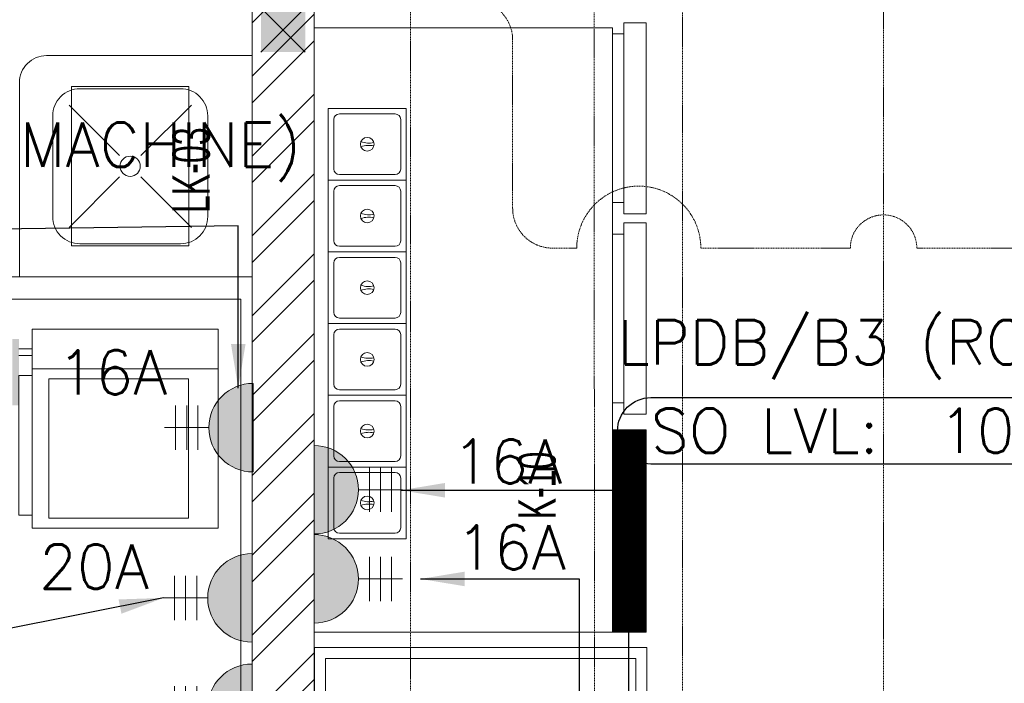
# Model space of a CAD drawing. Header units: millimetres. Extents: x -359 to 21654, y -24856 to 16255.
# Tile 27 of 31: x 13925 to 16148, y 4364 to 5863. Entities that reach past the tile are written whole.
import ezdxf
from ezdxf.enums import TextEntityAlignment as Align

# ---------------------------------------------------------------- set-up
doc = ezdxf.new("R2010")
doc.units = ezdxf.units.MM
doc.header["$MEASUREMENT"] = 0
doc.linetypes.add('HIDDENX2', pattern=[0.75, 0.5, -0.25])
doc.layers.get('0').update_dxf_attribs({"color": 1, "lineweight": 5, "true_color": 0xff0000})
doc.layers.add('ELEC-SO-LVL-TAG', color=7, linetype='Continuous')
for name, color, linetype, lineweight, true_color in [('FP XREF (2)$0$A-140MM', 9, 'Continuous', 0, 0x808080), ('FP XREF (2)$0$A-clmn', 9, 'Continuous', 0, 0x808080), ('FP XREF (2)$0$A-COLOUMN', 9, 'Continuous', 0, 0x808080), ('FP XREF (2)$0$A-EQUIP', 9, 'Continuous', 0, 0x808080), ('FP XREF (2)$0$A-GA DIM', 9, 'Continuous', 0, 0x808080), ('FP XREF (2)$0$CYAN', 9, 'Continuous', 0, 0x808080), ('FP XREF (2)$0$EQUIP.', 9, 'Continuous', 0, 0x808080), ('FP XREF (2)$0$Equipment', 9, 'Continuous', 0, 0x808080), ('FP XREF (2)$0$Equipment-N', 9, 'Continuous', 0, 0x808080), ('FP XREF (2)$0$SA-EQUIP', 9, 'Continuous', 0, 0x808080), ('M-MEP-ELPR-CKT', 7, 'HIDDENX2', 20, 0x960000), ('M-MEP-ELPR-SOCKET', 5, 'Continuous', 20, 0x0000ff)]:
    doc.layers.add(name, color=color, linetype=linetype, lineweight=lineweight, true_color=true_color)
doc.layers.add('M-MEP-ELLG-TEXT', color=7, linetype='Continuous', lineweight=20)
doc.layers.add('M-MEP-ELSL-TEXT', color=7, linetype='Continuous', lineweight=20)
doc.styles.add('FP XREF (2)$0$MtXpl_Arial_Narrow', font='arialn.ttf')
doc.styles.add('Oswald Light', font='txt')
doc.styles.add('ROMANS-100', font='romans.shx')
doc.styles.get("Standard").update_dxf_attribs({"font": 'romans.shx'})
doc.dimstyles.new('MDS-50', dxfattribs={"dimtxt": 100, "dimasz": 100, "dimexe": 50, "dimexo": 50, "dimgap": 25, "dimtad": 1, "dimdec": 0, "dimtxsty": 'Oswald Light', "dimcen": 0, "dimdle": 1.5875, "dimazin": 0, "dimtfac": 1, "dimtdec": 0, "dimtix": 1, "dimtmove": 0, "dimatfit": 0, "dimfxl": 1, "dimfrac": 2, "dimtolj": 1, "dimarcsym": 0})

# ---------------------------------------------------------------- blocks, each defined once
blk = doc.blocks.new('FP XREF (2)$0$A$C19CD06B7')
at = {"layer": 'FP XREF (2)$0$Equipment', "color": 0, "lineweight": -2}
for p, q in [((-405, 420), (-405, 450)), ((-390, 450), (-390, 420)), ((-345, 420), (-345, 450)), ((-345, 450), (-30, 450)), ((-30, 450), (-30, 420)), ((0, 420), (-450, 420)), ((-450, 420), (-450, 0)), ((-360, 420), (-360, 0)), ((0, 0), (0, 420)), ((-337.5, 382.5), (-337.5, 67.5)), ((-22.5, 382.5), (-337.5, 382.5)), ((-22.5, 67.5), (-22.5, 382.5)), ((-337.5, 67.5), (-22.5, 67.5)), ((0, 0), (-450, 0))]:
    blk.add_line(p, q, dxfattribs=at)
blk.add_trace([(-427.5, 450), (-427.5, 465), (-277.5, 450), (-277.5, 465)], dxfattribs=at)
blk = doc.blocks.new('FP XREF (2)$0$EQP Live Kitchen')
at = {"layer": 'FP XREF (2)$0$A-EQUIP'}
for p, q in [((3239.2, 545.1), (3125.4, 658.9)), ((3287.7, 545.1), (3401.5, 658.9)), ((3239.2, 496.6), (3125.4, 382.8)), ((3287.7, 496.6), (3401.5, 382.8))]:
    blk.add_line(p, q, dxfattribs=at)
for points in [[(3013.5, 270.8), (3538.5, 270.8), (3538.5, 770.8), (3074.7, 770.8, 0.414214), (3013.5, 709.6)], [(3149.7, 345.8), (3377.3, 345.8, 0.414214), (3438.5, 407), (3438.5, 634.6, 0.414214), (3377.3, 695.8), (3149.7, 695.8, 0.414214), (3088.5, 634.6), (3088.5, 407, 0.414214)], [(2788.5, -1179.2), (3538.5, -1179.2), (3538.5, 270.8), (2849.7, 270.8, 0.414214), (2788.5, 209.6)]]:
    blk.add_lwpolyline(points, format="xyb", close=True, dxfattribs=at)
for points in [[(3131, 340.8), (3396, 340.8), (3396, 700.8), (3131, 700.8)], [(2813.5, -1129.2), (2813.5, 220.8), (3513.5, 220.8), (3513.5, -1129.2)]]:
    blk.add_lwpolyline(points, close=True, dxfattribs=at)
blk.add_circle((3263.5, 520.8), 22.8, dxfattribs=at)
at = {"layer": 'FP XREF (2)$0$A-EQUIP', "xscale": -1.000000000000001, "rotation": 90}
blk.add_blockref('FP XREF (2)$0$A$C19CD06B7', (3462.3, -296.9), dxfattribs=at)
blk = doc.blocks.new('FP XREF (2)$0$A$C5cf78eae')
at = {"layer": 'FP XREF (2)$0$A-EQUIP', "color": 0, "lineweight": -2}
for p, q in [((-2641.1, 2325), (-2641.1, 960)), ((-1967.4, 2325), (-2641.1, 2325)), ((-2641.1, 2325), (-2641.1, 960)), ((-1967.4, 2325), (-2641.1, 2325)), ((-2641.1, 2325), (-2641.1, 960)), ((-1967.4, 2325), (-2641.1, 2325)), ((-1967.4, 960), (-1967.4, 2325)), ((-1967.4, 960), (-1967.4, 2325)), ((-1967.4, 960), (-1967.4, 2325)), ((-2641.1, 960), (-1967.4, 960)), ((-2641.1, 960), (-1967.4, 960)), ((-2641.1, 960), (-1967.4, 960)), ((-1890, 925), (-2640, 925)), ((-2640, 925), (-2640, 25)), ((-1890, 25), (-1890, 925)), ((-1915, 900), (-2615, 900)), ((-2615, 900), (-2615, 50)), ((-1915, 50), (-1915, 900))]:
    blk.add_line(p, q, dxfattribs=at)
at = {"layer": 'FP XREF (2)$0$Equipment-N', "color": 0, "lineweight": -2}
for p, q in [((-1891.2, 2336.3), (-1942, 2336.3)), ((-1942, 2336.3), (-1942, 1904.6)), ((-1891.2, 2336.3), (-1942, 2336.3)), ((-1942, 2336.3), (-1942, 1904.6)), ((-1891.2, 1904.6), (-1891.2, 2336.3)), ((-1891.2, 1904.6), (-1891.2, 2336.3)), ((-1967.4, 1930), (-1967.4, 2310.9)), ((-1967.4, 2310.9), (-1942, 2310.9)), ((-1967.4, 1930), (-1967.4, 2310.9)), ((-1967.4, 2310.9), (-1942, 2310.9)), ((-1942, 1930), (-1967.4, 1930)), ((-1942, 1930), (-1967.4, 1930)), ((-1942, 1904.6), (-1891.2, 1904.6)), ((-1942, 1904.6), (-1891.2, 1904.6)), ((-1891.2, 1884.2), (-1942, 1884.2)), ((-1942, 1884.2), (-1942, 1452.5)), ((-1891.2, 1884.2), (-1942, 1884.2)), ((-1942, 1884.2), (-1942, 1452.5)), ((-1891.2, 1452.5), (-1891.2, 1884.2)), ((-1891.2, 1452.5), (-1891.2, 1884.2)), ((-1967.4, 1477.9), (-1967.4, 1858.8)), ((-1967.4, 1858.8), (-1942, 1858.8)), ((-1967.4, 1477.9), (-1967.4, 1858.8)), ((-1967.4, 1858.8), (-1942, 1858.8)), ((-1942, 1477.9), (-1967.4, 1477.9)), ((-1942, 1477.9), (-1967.4, 1477.9)), ((-1942, 1452.5), (-1891.2, 1452.5)), ((-1942, 1452.5), (-1891.2, 1452.5)), ((-1891.2, 1417.1), (-1967.4, 1417.1)), ((-1967.4, 1417.1), (-1967.4, 960)), ((-1891.2, 960), (-1891.2, 1417.1)), ((-1967.4, 960), (-1891.2, 960))]:
    blk.add_line(p, q, dxfattribs=at)
at = {"layer": 'FP XREF (2)$0$Equipment-N', "color": 0, "linetype": 'Continuous', "lineweight": -2}
for p, q in [((-1967.4, 1415.6), (-1965.9, 1417.1)), ((-1967.4, 1413.8), (-1964.1, 1417.1)), ((-1967.4, 1412.1), (-1962.3, 1417.1)), ((-1967.4, 1410.3), (-1960.6, 1417.1)), ((-1967.4, 1408.5), (-1958.8, 1417.1)), ((-1967.4, 1406.8), (-1957, 1417.1)), ((-1967.4, 1405), (-1955.3, 1417.1)), ((-1967.4, 1403.2), (-1953.5, 1417.1)), ((-1967.4, 1401.5), (-1951.7, 1417.1)), ((-1967.4, 1399.7), (-1950, 1417.1)), ((-1967.4, 1397.9), (-1948.2, 1417.1)), ((-1967.4, 1396.2), (-1946.4, 1417.1)), ((-1967.4, 1394.4), (-1944.7, 1417.1)), ((-1967.4, 1392.6), (-1942.9, 1417.1)), ((-1967.4, 1390.9), (-1941.1, 1417.1)), ((-1967.4, 1389.1), (-1939.4, 1417.1)), ((-1967.4, 1387.3), (-1937.6, 1417.1)), ((-1967.4, 1385.6), (-1935.8, 1417.1)), ((-1967.4, 1383.8), (-1934.1, 1417.1)), ((-1967.4, 1382), (-1932.3, 1417.1)), ((-1967.4, 1380.2), (-1930.5, 1417.1)), ((-1967.4, 1378.5), (-1928.8, 1417.1)), ((-1967.4, 1376.7), (-1927, 1417.1)), ((-1967.4, 1374.9), (-1925.2, 1417.1)), ((-1967.4, 1373.2), (-1923.4, 1417.1)), ((-1967.4, 1371.4), (-1921.7, 1417.1)), ((-1967.4, 1369.6), (-1919.9, 1417.1)), ((-1967.4, 1367.9), (-1918.1, 1417.1)), ((-1967.4, 1366.1), (-1916.4, 1417.1)), ((-1967.4, 1364.3), (-1914.6, 1417.1)), ((-1967.4, 1362.6), (-1912.8, 1417.1)), ((-1967.4, 1360.8), (-1911.1, 1417.1)), ((-1967.4, 1359), (-1909.3, 1417.1)), ((-1967.4, 1357.3), (-1907.5, 1417.1)), ((-1967.4, 1355.5), (-1905.8, 1417.1)), ((-1967.4, 1353.7), (-1904, 1417.1)), ((-1967.4, 1352), (-1902.2, 1417.1)), ((-1967.4, 1350.2), (-1900.5, 1417.1)), ((-1967.4, 1348.4), (-1898.7, 1417.1)), ((-1967.4, 1346.7), (-1896.9, 1417.1)), ((-1967.4, 1344.9), (-1895.2, 1417.1)), ((-1967.4, 1343.1), (-1893.4, 1417.1)), ((-1967.4, 1341.4), (-1891.6, 1417.1)), ((-1967.4, 1339.6), (-1891.2, 1415.8)), ((-1967.4, 1337.8), (-1891.2, 1414)), ((-1967.4, 1336.1), (-1891.2, 1412.2)), ((-1967.4, 1334.3), (-1891.2, 1410.5)), ((-1967.4, 1332.5), (-1891.2, 1408.7)), ((-1967.4, 1330.8), (-1891.2, 1406.9)), ((-1967.4, 1329), (-1891.2, 1405.2)), ((-1967.4, 1327.2), (-1891.2, 1403.4)), ((-1967.4, 1325.4), (-1891.2, 1401.6)), ((-1967.4, 1323.7), (-1891.2, 1399.9)), ((-1967.4, 1321.9), (-1891.2, 1398.1)), ((-1967.4, 1320.1), (-1891.2, 1396.3)), ((-1967.4, 1318.4), (-1891.2, 1394.6)), ((-1967.4, 1316.6), (-1891.2, 1392.8)), ((-1967.4, 1314.8), (-1891.2, 1391)), ((-1967.4, 1313.1), (-1891.2, 1389.3)), ((-1967.4, 1311.3), (-1891.2, 1387.5)), ((-1967.4, 1309.5), (-1891.2, 1385.7)), ((-1967.4, 1307.8), (-1891.2, 1384)), ((-1967.4, 1306), (-1891.2, 1382.2)), ((-1967.4, 1304.2), (-1891.2, 1380.4)), ((-1967.4, 1302.5), (-1891.2, 1378.6)), ((-1967.4, 1300.7), (-1891.2, 1376.9)), ((-1967.4, 1298.9), (-1891.2, 1375.1)), ((-1967.4, 1297.2), (-1891.2, 1373.3)), ((-1967.4, 1295.4), (-1891.2, 1371.6)), ((-1967.4, 1293.6), (-1891.2, 1369.8)), ((-1967.4, 1291.9), (-1891.2, 1368)), ((-1967.4, 1290.1), (-1891.2, 1366.3)), ((-1967.4, 1288.3), (-1891.2, 1364.5)), ((-1967.4, 1286.6), (-1891.2, 1362.7)), ((-1967.4, 1284.8), (-1891.2, 1361)), ((-1967.4, 1283), (-1891.2, 1359.2)), ((-1967.4, 1281.3), (-1891.2, 1357.4)), ((-1967.4, 1279.5), (-1891.2, 1355.7)), ((-1967.4, 1277.7), (-1891.2, 1353.9)), ((-1967.4, 1276), (-1891.2, 1352.1)), ((-1967.4, 1274.2), (-1891.2, 1350.4)), ((-1967.4, 1272.4), (-1891.2, 1348.6)), ((-1967.4, 1270.6), (-1891.2, 1346.8)), ((-1967.4, 1268.9), (-1891.2, 1345.1)), ((-1967.4, 1267.1), (-1891.2, 1343.3)), ((-1967.4, 1265.3), (-1891.2, 1341.5)), ((-1967.4, 1263.6), (-1891.2, 1339.8)), ((-1967.4, 1261.8), (-1891.2, 1338)), ((-1967.4, 1260), (-1891.2, 1336.2)), ((-1967.4, 1258.3), (-1891.2, 1334.5)), ((-1967.4, 1256.5), (-1891.2, 1332.7)), ((-1967.4, 1254.7), (-1891.2, 1330.9)), ((-1967.4, 1253), (-1891.2, 1329.2)), ((-1967.4, 1251.2), (-1891.2, 1327.4)), ((-1967.4, 1249.4), (-1891.2, 1325.6)), ((-1967.4, 1247.7), (-1891.2, 1323.8)), ((-1967.4, 1245.9), (-1891.2, 1322.1)), ((-1967.4, 1244.1), (-1891.2, 1320.3)), ((-1967.4, 1242.4), (-1891.2, 1318.5)), ((-1967.4, 1240.6), (-1891.2, 1316.8)), ((-1967.4, 1238.8), (-1891.2, 1315)), ((-1967.4, 1237.1), (-1891.2, 1313.2)), ((-1967.4, 1235.3), (-1891.2, 1311.5)), ((-1967.4, 1233.5), (-1891.2, 1309.7)), ((-1967.4, 1231.8), (-1891.2, 1307.9)), ((-1967.4, 1230), (-1891.2, 1306.2)), ((-1967.4, 1228.2), (-1891.2, 1304.4)), ((-1967.4, 1226.5), (-1891.2, 1302.6)), ((-1967.4, 1224.7), (-1891.2, 1300.9)), ((-1967.4, 1222.9), (-1891.2, 1299.1)), ((-1967.4, 1221.1), (-1891.2, 1297.3)), ((-1967.4, 1219.4), (-1891.2, 1295.6)), ((-1967.4, 1217.6), (-1891.2, 1293.8)), ((-1967.4, 1215.8), (-1891.2, 1292)), ((-1967.4, 1214.1), (-1891.2, 1290.3)), ((-1967.4, 1212.3), (-1891.2, 1288.5)), ((-1967.4, 1210.5), (-1891.2, 1286.7)), ((-1967.4, 1208.8), (-1891.2, 1285)), ((-1967.4, 1207), (-1891.2, 1283.2)), ((-1967.4, 1205.2), (-1891.2, 1281.4)), ((-1967.4, 1203.5), (-1891.2, 1279.7)), ((-1967.4, 1201.7), (-1891.2, 1277.9)), ((-1967.4, 1199.9), (-1891.2, 1276.1)), ((-1967.4, 1198.2), (-1891.2, 1274.4)), ((-1967.4, 1196.4), (-1891.2, 1272.6)), ((-1967.4, 1194.6), (-1891.2, 1270.8)), ((-1967.4, 1192.9), (-1891.2, 1269)), ((-1967.4, 1191.1), (-1891.2, 1267.3)), ((-1967.4, 1189.3), (-1891.2, 1265.5)), ((-1967.4, 1187.6), (-1891.2, 1263.7)), ((-1967.4, 1185.8), (-1891.2, 1262)), ((-1967.4, 1184), (-1891.2, 1260.2)), ((-1967.4, 1182.3), (-1891.2, 1258.4)), ((-1967.4, 1180.5), (-1891.2, 1256.7)), ((-1967.4, 1178.7), (-1891.2, 1254.9)), ((-1967.4, 1177), (-1891.2, 1253.1)), ((-1967.4, 1175.2), (-1891.2, 1251.4)), ((-1967.4, 1173.4), (-1891.2, 1249.6)), ((-1967.4, 1171.7), (-1891.2, 1247.8)), ((-1967.4, 1169.9), (-1891.2, 1246.1)), ((-1967.4, 1168.1), (-1891.2, 1244.3)), ((-1967.4, 1166.3), (-1891.2, 1242.5)), ((-1967.4, 1164.6), (-1891.2, 1240.8)), ((-1967.4, 1162.8), (-1891.2, 1239)), ((-1967.4, 1161), (-1891.2, 1237.2)), ((-1967.4, 1159.3), (-1891.2, 1235.5)), ((-1967.4, 1157.5), (-1891.2, 1233.7)), ((-1967.4, 1155.7), (-1891.2, 1231.9)), ((-1967.4, 1154), (-1891.2, 1230.2)), ((-1967.4, 1152.2), (-1891.2, 1228.4)), ((-1967.4, 1150.4), (-1891.2, 1226.6)), ((-1967.4, 1148.7), (-1891.2, 1224.9)), ((-1967.4, 1146.9), (-1891.2, 1223.1)), ((-1967.4, 1145.1), (-1891.2, 1221.3)), ((-1967.4, 1143.4), (-1891.2, 1219.6)), ((-1967.4, 1141.6), (-1891.2, 1217.8)), ((-1967.4, 1139.8), (-1891.2, 1216)), ((-1967.4, 1138.1), (-1891.2, 1214.2)), ((-1967.4, 1136.3), (-1891.2, 1212.5)), ((-1967.4, 1134.5), (-1891.2, 1210.7)), ((-1967.4, 1132.8), (-1891.2, 1208.9)), ((-1967.4, 1131), (-1891.2, 1207.2)), ((-1967.4, 1129.2), (-1891.2, 1205.4)), ((-1967.4, 1127.5), (-1891.2, 1203.6)), ((-1967.4, 1125.7), (-1891.2, 1201.9)), ((-1967.4, 1123.9), (-1891.2, 1200.1)), ((-1967.4, 1122.2), (-1891.2, 1198.3)), ((-1967.4, 1120.4), (-1891.2, 1196.6)), ((-1967.4, 1118.6), (-1891.2, 1194.8)), ((-1967.4, 1116.9), (-1891.2, 1193)), ((-1967.4, 1115.1), (-1891.2, 1191.3)), ((-1967.4, 1113.3), (-1891.2, 1189.5)), ((-1967.4, 1111.5), (-1891.2, 1187.7)), ((-1967.4, 1109.8), (-1891.2, 1186)), ((-1967.4, 1108), (-1891.2, 1184.2)), ((-1967.4, 1106.2), (-1891.2, 1182.4)), ((-1967.4, 1104.5), (-1891.2, 1180.7)), ((-1967.4, 1102.7), (-1891.2, 1178.9)), ((-1967.4, 1100.9), (-1891.2, 1177.1)), ((-1967.4, 1099.2), (-1891.2, 1175.4)), ((-1967.4, 1097.4), (-1891.2, 1173.6)), ((-1967.4, 1095.6), (-1891.2, 1171.8)), ((-1967.4, 1093.9), (-1891.2, 1170.1)), ((-1967.4, 1092.1), (-1891.2, 1168.3)), ((-1967.4, 1090.3), (-1891.2, 1166.5)), ((-1967.4, 1088.6), (-1891.2, 1164.8)), ((-1967.4, 1086.8), (-1891.2, 1163)), ((-1967.4, 1085), (-1891.2, 1161.2)), ((-1967.4, 1083.3), (-1891.2, 1159.4)), ((-1967.4, 1081.5), (-1891.2, 1157.7)), ((-1967.4, 1079.7), (-1891.2, 1155.9)), ((-1967.4, 1078), (-1891.2, 1154.1)), ((-1967.4, 1076.2), (-1891.2, 1152.4)), ((-1967.4, 1074.4), (-1891.2, 1150.6)), ((-1967.4, 1072.7), (-1891.2, 1148.8)), ((-1967.4, 1070.9), (-1891.2, 1147.1)), ((-1967.4, 1069.1), (-1891.2, 1145.3)), ((-1967.4, 1067.4), (-1891.2, 1143.5)), ((-1967.4, 1065.6), (-1891.2, 1141.8)), ((-1967.4, 1063.8), (-1891.2, 1140)), ((-1967.4, 1062.1), (-1891.2, 1138.2)), ((-1967.4, 1060.3), (-1891.2, 1136.5)), ((-1967.4, 1058.5), (-1891.2, 1134.7)), ((-1967.4, 1056.7), (-1891.2, 1132.9)), ((-1967.4, 1055), (-1891.2, 1131.2)), ((-1967.4, 1053.2), (-1891.2, 1129.4)), ((-1967.4, 1051.4), (-1891.2, 1127.6)), ((-1967.4, 1049.7), (-1891.2, 1125.9)), ((-1967.4, 1047.9), (-1891.2, 1124.1)), ((-1967.4, 1046.1), (-1891.2, 1122.3)), ((-1967.4, 1044.4), (-1891.2, 1120.6)), ((-1967.4, 1042.6), (-1891.2, 1118.8)), ((-1967.4, 1040.8), (-1891.2, 1117)), ((-1967.4, 1039.1), (-1891.2, 1115.3)), ((-1967.4, 1037.3), (-1891.2, 1113.5)), ((-1967.4, 1035.5), (-1891.2, 1111.7)), ((-1967.4, 1033.8), (-1891.2, 1109.9)), ((-1967.4, 1032), (-1891.2, 1108.2)), ((-1967.4, 1030.2), (-1891.2, 1106.4)), ((-1967.4, 1028.5), (-1891.2, 1104.6)), ((-1967.4, 1026.7), (-1891.2, 1102.9)), ((-1967.4, 1024.9), (-1891.2, 1101.1)), ((-1967.4, 1023.2), (-1891.2, 1099.3)), ((-1967.4, 1021.4), (-1891.2, 1097.6)), ((-1967.4, 1019.6), (-1891.2, 1095.8)), ((-1967.4, 1017.9), (-1891.2, 1094)), ((-1967.4, 1016.1), (-1891.2, 1092.3)), ((-1967.4, 1014.3), (-1891.2, 1090.5)), ((-1967.4, 1012.6), (-1891.2, 1088.7)), ((-1967.4, 1010.8), (-1891.2, 1087)), ((-1967.4, 1009), (-1891.2, 1085.2)), ((-1967.4, 1007.2), (-1891.2, 1083.4)), ((-1967.4, 1005.5), (-1891.2, 1081.7)), ((-1967.4, 1003.7), (-1891.2, 1079.9)), ((-1967.4, 1001.9), (-1891.2, 1078.1)), ((-1967.4, 1000.2), (-1891.2, 1076.4)), ((-1967.4, 998.4), (-1891.2, 1074.6)), ((-1967.4, 996.6), (-1891.2, 1072.8)), ((-1967.4, 994.9), (-1891.2, 1071.1)), ((-1967.4, 993.1), (-1891.2, 1069.3)), ((-1967.4, 991.3), (-1891.2, 1067.5)), ((-1967.4, 989.6), (-1891.2, 1065.8)), ((-1967.4, 987.8), (-1891.2, 1064)), ((-1967.4, 986), (-1891.2, 1062.2)), ((-1967.4, 984.3), (-1891.2, 1060.5)), ((-1967.4, 982.5), (-1891.2, 1058.7)), ((-1967.4, 980.7), (-1891.2, 1056.9)), ((-1967.4, 979), (-1891.2, 1055.1)), ((-1967.4, 977.2), (-1891.2, 1053.4)), ((-1967.4, 975.4), (-1891.2, 1051.6)), ((-1967.4, 973.7), (-1891.2, 1049.8)), ((-1967.4, 971.9), (-1891.2, 1048.1)), ((-1967.4, 970.1), (-1891.2, 1046.3)), ((-1967.4, 968.4), (-1891.2, 1044.5)), ((-1967.4, 966.6), (-1891.2, 1042.8)), ((-1967.4, 964.8), (-1891.2, 1041)), ((-1967.4, 963.1), (-1891.2, 1039.2)), ((-1967.4, 961.3), (-1891.2, 1037.5)), ((-1966.9, 960), (-1891.2, 1035.7)), ((-1965.1, 960), (-1891.2, 1033.9)), ((-1963.4, 960), (-1891.2, 1032.2)), ((-1961.6, 960), (-1891.2, 1030.4)), ((-1959.8, 960), (-1891.2, 1028.6)), ((-1958.1, 960), (-1891.2, 1026.9)), ((-1956.3, 960), (-1891.2, 1025.1)), ((-1954.5, 960), (-1891.2, 1023.3)), ((-1952.7, 960), (-1891.2, 1021.6)), ((-1951, 960), (-1891.2, 1019.8)), ((-1949.2, 960), (-1891.2, 1018)), ((-1947.4, 960), (-1891.2, 1016.3)), ((-1945.7, 960), (-1891.2, 1014.5)), ((-1943.9, 960), (-1891.2, 1012.7)), ((-1942.1, 960), (-1891.2, 1011)), ((-1940.4, 960), (-1891.2, 1009.2)), ((-1938.6, 960), (-1891.2, 1007.4)), ((-1936.8, 960), (-1891.2, 1005.7)), ((-1935.1, 960), (-1891.2, 1003.9)), ((-1933.3, 960), (-1891.2, 1002.1)), ((-1931.5, 960), (-1891.2, 1000.3)), ((-1929.8, 960), (-1891.2, 998.6)), ((-1928, 960), (-1891.2, 996.8)), ((-1926.2, 960), (-1891.2, 995)), ((-1924.5, 960), (-1891.2, 993.3)), ((-1922.7, 960), (-1891.2, 991.5)), ((-1920.9, 960), (-1891.2, 989.7)), ((-1919.2, 960), (-1891.2, 988)), ((-1917.4, 960), (-1891.2, 986.2)), ((-1915.6, 960), (-1891.2, 984.4)), ((-1913.9, 960), (-1891.2, 982.7)), ((-1912.1, 960), (-1891.2, 980.9)), ((-1910.3, 960), (-1891.2, 979.1)), ((-1908.6, 960), (-1891.2, 977.4)), ((-1906.8, 960), (-1891.2, 975.6)), ((-1905, 960), (-1891.2, 973.8)), ((-1903.3, 960), (-1891.2, 972.1)), ((-1901.5, 960), (-1891.2, 970.3)), ((-1899.7, 960), (-1891.2, 968.5)), ((-1897.9, 960), (-1891.2, 966.8)), ((-1896.2, 960), (-1891.2, 965)), ((-1894.4, 960), (-1891.2, 963.2)), ((-1892.6, 960), (-1891.2, 961.5))]:
    blk.add_line(p, q, dxfattribs=at)
at = {"layer": 'FP XREF (2)$0$SA-EQUIP', "color": 0, "lineweight": -2, "ltscale": 10}
for p, q in [((-2609, 2142.8), (-2433, 2142.8)), ((-2609, 1980.8), (-2609, 2142.8)), ((-2433, 2142.8), (-2433, 1980.8)), ((-2596.5, 2005.8), (-2596.5, 2117.8)), ((-2584, 2130.3), (-2458, 2130.3)), ((-2445.5, 2117.8), (-2445.5, 2005.8)), ((-2609, 1980.8), (-2433, 1980.8)), ((-2609, 1818.8), (-2609, 1980.8)), ((-2433, 1980.8), (-2609, 1980.8)), ((-2458, 1993.3), (-2584, 1993.3)), ((-2433, 1980.8), (-2433, 1818.8)), ((-2584, 1968.3), (-2458, 1968.3)), ((-2596.5, 1843.8), (-2596.5, 1955.8)), ((-2445.5, 1955.8), (-2445.5, 1843.8)), ((-2458, 1831.3), (-2584, 1831.3)), ((-2433, 1818.8), (-2609, 1818.8)), ((-2609, 1818.8), (-2433, 1818.8)), ((-2609, 1656.8), (-2609, 1818.8)), ((-2584, 1806.3), (-2458, 1806.3)), ((-2433, 1818.8), (-2433, 1656.8)), ((-2596.5, 1681.8), (-2596.5, 1793.8)), ((-2445.5, 1793.8), (-2445.5, 1681.8)), ((-2458, 1669.3), (-2584, 1669.3)), ((-2433, 1656.8), (-2609, 1656.8)), ((-2609, 1656.8), (-2433, 1656.8)), ((-2609, 1494.8), (-2609, 1656.8)), ((-2433, 1656.8), (-2433, 1494.8)), ((-2596.5, 1519.8), (-2596.5, 1631.8)), ((-2584, 1644.3), (-2458, 1644.3)), ((-2445.5, 1631.8), (-2445.5, 1519.8)), ((-2433, 1494.8), (-2609, 1494.8)), ((-2609, 1494.8), (-2433, 1494.8)), ((-2609, 1332.8), (-2609, 1494.8)), ((-2458, 1507.3), (-2584, 1507.3)), ((-2433, 1494.8), (-2433, 1332.8)), ((-2596.5, 1357.8), (-2596.5, 1469.8)), ((-2584, 1482.3), (-2458, 1482.3)), ((-2445.5, 1469.8), (-2445.5, 1357.8)), ((-2458, 1345.3), (-2584, 1345.3)), ((-2433, 1332.8), (-2609, 1332.8)), ((-2609, 1332.8), (-2433, 1332.8)), ((-2609, 1170.8), (-2609, 1332.8)), ((-2584, 1320.3), (-2458, 1320.3)), ((-2433, 1332.8), (-2433, 1170.8)), ((-2596.5, 1195.8), (-2596.5, 1307.8)), ((-2445.5, 1307.8), (-2445.5, 1195.8)), ((-2458, 1183.3), (-2584, 1183.3)), ((-2433, 1170.8), (-2609, 1170.8))]:
    blk.add_line(p, q, dxfattribs=at)
for centre in [(-2521, 2061.8), (-2521, 1899.8), (-2521, 1737.8), (-2521, 1575.8), (-2521, 1413.8), (-2521, 1251.8)]:
    blk.add_circle(centre, 15.4, dxfattribs=at)
for centre, radius, start, end in [((-2584, 2117.8), 12.5, 90, 180), ((-2458, 2117.8), 12.5, 0, 90), ((-2517.6, 2114.6), 50.2, 249.4665, 283.1282), ((-2517.6, 2009), 50.2, 76.8718, 110.5335), ((-2584, 2005.8), 12.5, 180, 270), ((-2458, 2005.8), 12.5, 270, 0), ((-2584, 1955.8), 12.5, 90, 180), ((-2458, 1955.8), 12.5, 0, 90), ((-2517.6, 1952.6), 50.2, 249.4665, 283.1282), ((-2517.6, 1847), 50.2, 76.8718, 110.5335), ((-2584, 1843.8), 12.5, 180, 270), ((-2458, 1843.8), 12.5, 270, 0), ((-2584, 1793.8), 12.5, 90, 180), ((-2458, 1793.8), 12.5, 0, 90), ((-2517.6, 1790.6), 50.2, 249.4665, 283.1282), ((-2517.6, 1685), 50.2, 76.8718, 110.5335), ((-2584, 1681.8), 12.5, 180, 270), ((-2458, 1681.8), 12.5, 270, 0), ((-2584, 1631.8), 12.5, 90, 180), ((-2458, 1631.8), 12.5, 0, 90), ((-2517.6, 1628.6), 50.2, 249.4665, 283.1282), ((-2517.6, 1523), 50.2, 76.8718, 110.5335), ((-2584, 1519.8), 12.5, 180, 270), ((-2458, 1519.8), 12.5, 270, 0), ((-2584, 1469.8), 12.5, 90, 180), ((-2458, 1469.8), 12.5, 0, 90), ((-2517.6, 1466.6), 50.2, 249.4665, 283.1282), ((-2517.6, 1361), 50.2, 76.8718, 110.5335), ((-2584, 1357.8), 12.5, 180, 270), ((-2458, 1357.8), 12.5, 270, 0), ((-2584, 1307.8), 12.5, 90, 180), ((-2458, 1307.8), 12.5, 0, 90), ((-2517.6, 1304.6), 50.2, 249.4665, 283.1282), ((-2517.6, 1199), 50.2, 76.8718, 110.5335), ((-2584, 1195.8), 12.5, 180, 270), ((-2458, 1195.8), 12.5, 270, 0)]:
    blk.add_arc(centre, radius, start, end, dxfattribs=at)
blk = doc.blocks.new('FP XREF (2)$0$A$C4c94997f')
at = {"lineweight": -2}
h = blk.add_hatch(color=256, dxfattribs=at)
h.dxf.hatch_style = 1
h.paths.add_polyline_path([(-2880, 0), (-2780, 0), (-2780, -100), (-2880, -100)])
h.paths.add_polyline_path([(-100, 0), (0, 0), (0, -100), (-100, -100)])
h.paths.add_polyline_path([(-2880, -1812), (-2780, -1812), (-2780, -1912), (-2880, -1912)])
h.paths.add_polyline_path([(-2880, -3630), (-2780, -3630), (-2780, -3730), (-2880, -3730)])
h.paths.add_polyline_path([(-2880, -5440), (-2780, -5440), (-2780, -5540), (-2880, -5540)])
h.paths.add_polyline_path([(-2148, -7250), (-2048, -7250), (-2048, -7350), (-2148, -7350)])
h.paths.add_polyline_path([(-100, -7250), (0, -7250), (0, -7350), (-100, -7350)])
h.paths.add_polyline_path([(-100, -5440), (0, -5440), (0, -5540), (-100, -5540)])
h.paths.add_polyline_path([(-100, -3630), (0, -3630), (0, -3730), (-100, -3730)])
h.paths.add_polyline_path([(-100, -1812), (0, -1812), (0, -1912), (-100, -1912)])
at = {"layer": 'FP XREF (2)$0$A-COLOUMN', "color": 0, "lineweight": -2}
for p, q in [((-2780, -3630), (-2880, -3730)), ((-2880, -3630), (-2780, -3730))]:
    blk.add_line(p, q, dxfattribs=at)
blk = doc.blocks.new('FP XREF (2)$0$A$Ca29a5755')
at = {"layer": 'FP XREF (2)$0$EQUIP.', "style": 'FP XREF (2)$0$MtXpl_Arial_Narrow', "width": 0.75}
for s, p in [('LK-03', (14354.7, 5426.4)), ('K-10', (15135.3, 4734.4))]:
    blk.add_text(s, height=84.44, rotation=90, dxfattribs=at).set_placement(p)
blk = doc.blocks.new('FP XREF (2)')
at = {"layer": 'FP XREF (2)$0$A-140MM'}
h = blk.add_hatch(dxfattribs=at)
h.set_pattern_fill('ANSI32', color=256, scale=340)
h.set_pattern_definition([(45, (466752.75, 162145.9), (-90.156115, 90.156115), []), (45, (466812.86, 162145.9), (-90.156115, 90.156115), [])])
h.paths.add_polyline_path([(14590, 5895), (14450, 5895), (14450, 3520), (14590, 3520)])
h.paths.add_polyline_path([(14590, 8540), (14450, 8540), (14450, 6895), (14590, 6895)])
h.paths.add_polyline_path([(14450, 9370), (14590, 9370), (14590, 9520), (14450, 9520)])
at = {"layer": 'FP XREF (2)$0$A-clmn'}
for p, q in [((14450, 3520), (14450, 9620)), ((14590, 3520), (14590, 9520))]:
    blk.add_line(p, q, dxfattribs=at)
blk.add_blockref('FP XREF (2)$0$A$Ca29a5755', (0, 0))
at = {"layer": 'FP XREF (2)$0$A-GA DIM'}
blk.add_blockref('FP XREF (2)$0$A$C4c94997f', (17350, 9520), dxfattribs=at)
at = {"layer": 'FP XREF (2)$0$CYAN'}
for name, p in [('FP XREF (2)$0$A$C5cf78eae', (17231.1, 3520)), ('FP XREF (2)$0$EQP Live Kitchen', (10911.5, 5011.3))]:
    blk.add_blockref(name, p, dxfattribs=at)
blk = doc.blocks.new('ELEC-SO-LVL-EQP-TAG')
at = {"layer": 'ELEC-SO-LVL-TAG'}
blk.add_lwpolyline([(75, 72.5), (1075, 72.5, -0.414214), (1150, -2.5), (1150, -2.5, -0.414214), (1075, -77.5), (75, -77.5, -0.414214), (0, -2.5), (0, -2.5, -0.414214)], format="xyb", close=True, dxfattribs=at)
at = {"layer": 'ELEC-SO-LVL-TAG', "insert": (75, -2.5), "char_height": 100, "attachment_point": 4}
blk.add_mtext_dynamic_manual_height_columns('{\\Fromans|c0;SO LVL:}', width=1015.069, gutter_width=1, heights=[0], dxfattribs=at)
at = {"layer": 'ELEC-SO-LVL-TAG', "style": 'ROMANS-100'}
for tag, p in [('SO-EQP', (0, 197.5)), ('SO-LVL', (725, -2.5))]:
    blk.add_attdef(tag, text='', height=100, dxfattribs=at).set_placement(p, align=Align.MIDDLE_LEFT)
blk = doc.blocks.new('IS-3PIN')
h = blk.add_hatch(color=0)
h.dxf.hatch_style = 1
h.paths.add_polyline_path([(100, 0, 1), (-100, 0)])
at = {"color": 0}
for p, q in [((-50, 175), (50, 175)), ((-50, 150), (50, 150)), ((-50, 125), (50, 125))]:
    blk.add_line(p, q, dxfattribs=at)
blk.add_lwpolyline([(0, 100), (0, 200)], dxfattribs=at)
blk.add_lwpolyline([(-100, 0), (100, 0, 1), (-100, 0)], format="xyb", dxfattribs=at)
blk.add_attdef('XXA', text='', height=100, dxfattribs=at).set_placement((-275, 100), align=Align.MIDDLE_CENTER)

msp = doc.modelspace()

# ---------------------------------------------------------------- block references
msp.add_blockref('FP XREF (2)', (0, 0))

# ---------------------------------------------------------------- next in the draw order: linework, layer by layer
at = {"layer": 'M-MEP-ELPR-CKT', "ltscale": 5}
for points in [[(14807.9, 3091.5), (14807.9, 7400.2, 0.198912), (14781.5, 7463.9), (14690, 7555.4), (14781.5, 7646.9, 0.198912), (14807.9, 7710.6), (14807.9, 8024.4, 0.198912), (14781.5, 8088), (14690, 8179.5), (14781.5, 8271.1, 0.198912), (14807.9, 8334.7), (14807.9, 9622.4, 0.340254), (14740.9, 9709.4, -0.132382), (14700.4, 9732.8), (14650, 9783.1)], [(17250, 9768.8), (17205.6, 9724.5, -0.198912), (17142, 9698.1), (16937.8, 9698.1, 0.414214), (16847.8, 9608.1), (16847.8, 5574, 0.414214), (16937.8, 5484), (17142, 5484, -0.198912), (17205.6, 5457.7), (17250, 5413.3), (17210.2, 5373.5, -0.198912), (17146.6, 5347.2), (15950.6, 5347.2)], [(15434.4, 8850.6), (15785.6, 8850.6, -0.414214), (15875.6, 8760.6), (15875.6, 3010.8, -0.414214), (15785.6, 2920.8), (15496.5, 2920.8, 1), (15346.5, 2920.8), (14088.1, 2920.8, 0.414214), (13998.1, 2830.8), (13998.1, 2718)], [(15498.2, 8637.9, -0.632715), (15645.2, 8568.2), (15645.2, 6320.5, -0.198912), (15618.9, 6256.9), (15574.5, 6212.5), (15575.1, 6211.9, 0.668179), (15421.5, 6148.2), (15421.5, 920, -0.414214)], [(13796.9, 2718), (13796.9, 2899.6, -0.414214), (13886.9, 2989.6), (15133.7, 2989.6, 0.414214), (15223.7, 3079.6), (15222.1, 6129)], [(15800.6, 5347.2), (15463, 5347.2, 1), (15183, 5347.2), (15128.3, 5347.2, -0.414214), (15038.3, 5437.2), (15038.3, 5817.1, 0.414214), (14948.3, 5907.1), (14882.9, 5907.1, 1), (14732.9, 5907.1), (14558, 5907.1, -0.198912), (14494.4, 5933.4), (14450, 5977.8)]]:
    msp.add_lwpolyline(points, format="xyb", dxfattribs=at)
msp.add_arc((15875.6, 5347.2), 75, 0, 180, dxfattribs=at)

# ---------------------------------------------------------------- next in the draw order: block references
at = {"layer": 'M-MEP-ELLG-TEXT'}
ref = msp.add_blockref('ELEC-SO-LVL-EQP-TAG', (12121.8, 5383.2, -68), dxfattribs=at)
ref.add_attrib('SO-EQP', 'LPDB/R9 (FILTER COFFEE MACHINE)', dxfattribs={"layer": 'ELEC-SO-LVL-TAG', "height": 100, "style": 'ROMANS-100'}).set_placement((12121.8, 5580.7, -68), align=Align.MIDDLE_LEFT)
msp.add_blockref('ELEC-SO-LVL-EQP-TAG', (15275.1, 4937.1), dxfattribs=at).add_auto_attribs({'SO-EQP': 'LPDB/B3 (RO PLANT)', 'SO-LVL': '1050'})
at = {"layer": 'M-MEP-ELPR-SOCKET', "color": 134, "true_color": 0x00a5a5}
ref = msp.add_blockref('IS-3PIN', (14452.5, 4941.7), dxfattribs=dict(at, rotation=89.99999999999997))
ref.add_attrib('XXA', '16A', dxfattribs={"layer": '0', "color": 0, "height": 100}).set_placement((14134.6, 5066.6), align=Align.MIDDLE_CENTER)
ref = msp.add_blockref('IS-3PIN', (14590, 4801.5), dxfattribs=dict(at, rotation=270))
ref.add_attrib('XXA', '16A', dxfattribs={"layer": '0', "color": 0, "height": 100}).set_placement((15026, 4865.3), align=Align.MIDDLE_CENTER)
ref = msp.add_blockref('IS-3PIN', (14590, 4600), dxfattribs=dict(at, rotation=270))
ref.add_attrib('XXA', '16A', dxfattribs={"layer": '0', "color": 0, "height": 100}).set_placement((15034.3, 4671.3), align=Align.MIDDLE_CENTER)
at = {"layer": 'M-MEP-ELPR-SOCKET', "color": 200, "true_color": 0xbf00ff}
ref = msp.add_blockref('IS-3PIN', (14450, 4557.1), dxfattribs=dict(at, rotation=90))
ref.add_attrib('XXA', '20A', dxfattribs={"layer": '0', "color": 0, "height": 100}).set_placement((14093.2, 4627.9, -45.6), align=Align.MIDDLE_CENTER)
ref = msp.add_blockref('IS-3PIN', (14450, 4307.7), dxfattribs=dict(at, rotation=90))
ref.add_attrib('XXA', '20A', dxfattribs={"layer": '0', "color": 0, "height": 100}).set_placement((14098, 4122.9), align=Align.MIDDLE_CENTER)

# ---------------------------------------------------------------- next in the draw order: leaders
at = {"layer": 'M-MEP-ELSL-TEXT'}
for points in [[(14418.9, 5030.6), (14418.9, 5397.7), (13271.8, 5380.7)], [(14785.6, 4800.3), (15299.9, 4800.3), (15299.9, -213.1), (15426.7, -213.1)], [(14830, 4600), (15188.6, 4600), (15188.6, -710.6), (15466.8, -710.6)], [(14250, 4557.1), (13287.2, 4365.4), (11935.4, 4375.4)]]:
    msp.add_leader(points, dimstyle='MDS-50', override={"dimgap": 25, "dimtad": 0}, dxfattribs=at)

doc.saveas('drawing.dxf')
